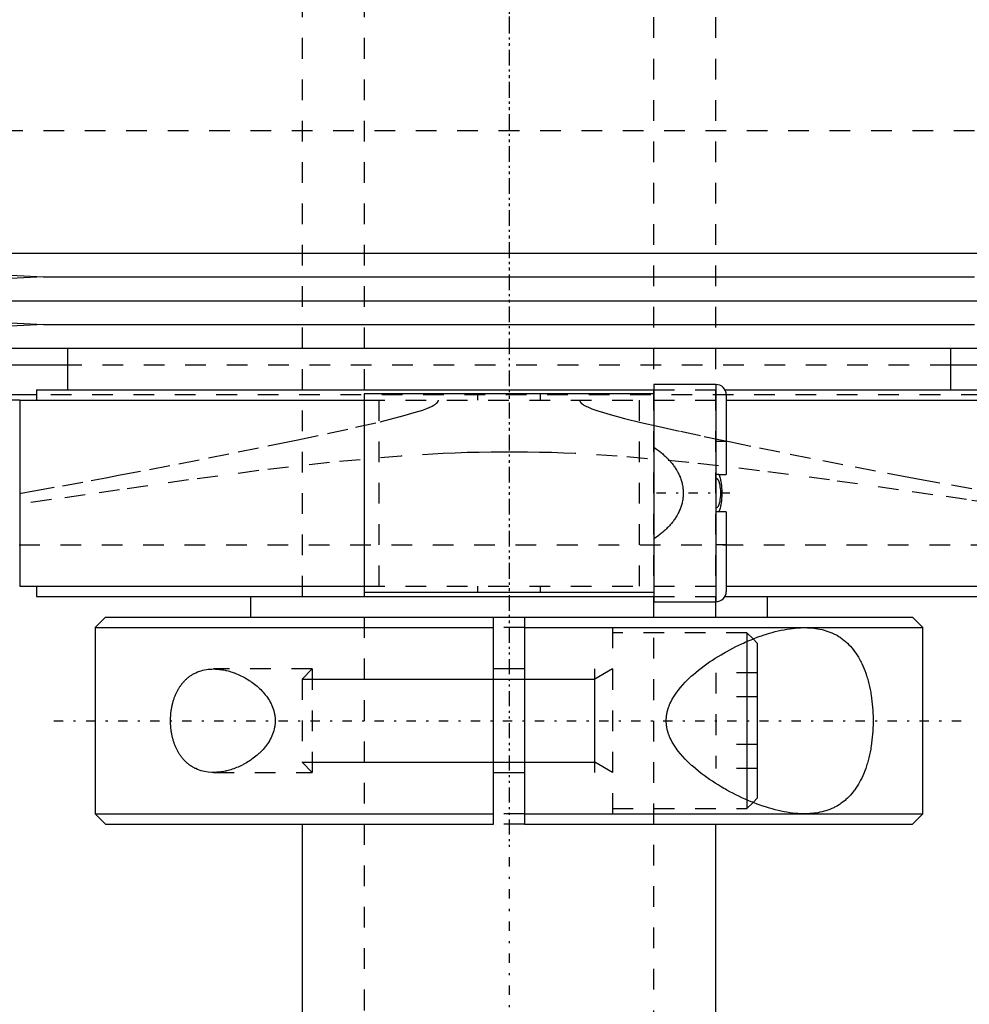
# Model space of a CAD drawing. Extents: x -105 to 105, y -137 to 442.
# Tile 3 of 12: x -24 to 22, y -89 to -42. Entities that reach past the tile are written whole.
import ezdxf

# ---------------------------------------------------------------- set-up
doc = ezdxf.new("R2010")
doc.units = 0
doc.linetypes.add('CENTER', pattern=[1.5, 0.45, -0.5, 0.05, -0.5])
doc.linetypes.add('DASHED', pattern=[2, 1, -1])
for name, color, linetype in [('AM_0', 7, 'CONTINUOUS'), ('AM_10', 7, 'CONTINUOUS'), ('AM_3', 7, 'DASHED'), ('AM_7', 7, 'CENTER')]:
    doc.layers.add(name, color=color, linetype=linetype)

msp = doc.modelspace()

# ---------------------------------------------------------------- linework, layer by layer
at = {"layer": 'AM_0', "color": 7, "linetype": 'CONTINUOUS'}
for p, q in [((-45, -52.9), (-22.5, -54.05)), ((-45, -52.9), (45, -52.9)), ((-22.5, -54.05), (-45, -55.2)), ((-22.5, -54.05), (22.5, -54.05)), ((-45, -55.2), (-22.5, -56.35)), ((-45, -55.2), (45, -55.2)), ((-22.5, -56.35), (-45, -57.5)), ((-22.5, -56.35), (22.5, -56.35)), ((-45, -57.5), (45, -57.5)), ((-21.35, -57.5), (-21.35, -59.5)), ((21.35, -59.5), (21.35, -57.5)), ((-21.35, -58.307), (-51.173, -58.307)), ((51.173, -58.307), (21.35, -58.307)), ((10, -59.25), (7, -59.25)), ((7, -59.25), (7, -69.75)), ((10, -59.25), (10, -69.75)), ((-22.85, -59.746), (-48.569, -59.746)), ((-22.85, -59.5), (-22.85, -60)), ((-22.85, -59.5), (7.005, -59.5)), ((-7, -59.7), (-7, -69.3)), ((7, -59.7), (-7, -59.7)), ((10.44, -59.5), (22.85, -59.5)), ((10.5, -59.75), (10.5, -63.6)), ((-23.65, -60), (-48.192, -60)), ((-23.65, -60), (-23.65, -69)), ((-23.65, -60), (-7.008, -60)), ((10.504, -60), (23.65, -60)), ((10.147, -63.6), (10.5, -63.6)), ((10.5, -65.4), (10.147, -65.4)), ((10.5, -65.4), (10.5, -69.25)), ((-23.65, -69), (-7.008, -69)), ((-22.85, -69), (-22.85, -69.5)), ((10.504, -69), (23.65, -69)), ((7, -69.3), (-7, -69.3)), ((-22.85, -69.5), (7.005, -69.5)), ((-12.5, -69.5), (-12.5, -70.5)), ((7, -69.75), (10, -69.75)), ((10.44, -69.5), (22.85, -69.5)), ((12.5, -70.5), (12.5, -69.5)), ((-19.5, -70.5), (-20, -71)), ((-19.5, -70.5), (-0.75, -70.5)), ((-0.75, -70.5), (0.75, -70.5)), ((-0.75, -80.5), (-0.75, -70.5)), ((0.75, -70.5), (19.5, -70.5)), ((0.75, -70.5), (0.75, -80.5)), ((20, -71), (19.5, -70.5)), ((-20, -71), (-20, -80)), ((-20, -71), (-0.75, -71)), ((0.75, -71), (20, -71)), ((20, -80), (20, -71)), ((11.5, -71.67), (11.5, -79.33)), ((12, -71.75), (11.797, -71.547)), ((12, -71.75), (12, -79.25)), ((0.75, -73), (-0.75, -73)), ((-0.75, -78), (0.75, -78)), ((11.797, -79.453), (12, -79.25)), ((-20, -80), (-19.5, -80.5)), ((-20, -80), (-0.75, -80)), ((0.75, -80), (20, -80)), ((19.5, -80.5), (20, -80)), ((-19.5, -80.5), (-0.75, -80.5)), ((-10, -80.5), (-10, -110.5)), ((0.75, -80.5), (19.5, -80.5)), ((10, -110.5), (10, -80.5))]:
    msp.add_line(p, q, dxfattribs=at)
for points in [[(10.147, -65.4, 0), (10.151, -65.392, 0), (10.159, -65.377, 0), (10.166, -65.361, 0), (10.17, -65.353, 0), (10.174, -65.345, 0), (10.18, -65.329, 0), (10.187, -65.313, 0), (10.193, -65.298, 0), (10.198, -65.283, 0), (10.203, -65.267, 0), (10.206, -65.26, 0), (10.208, -65.252, 0), (10.213, -65.236, 0), (10.218, -65.22, 0), (10.233, -65.164, 0), (10.244, -65.115, 0), (10.254, -65.064, 0), (10.27, -64.961, 0), (10.283, -64.857, 0), (10.292, -64.752, 0), (10.297, -64.649, 0), (10.3, -64.549, 0), (10.3, -64.5, 0), (10.3, -64.451, 0), (10.297, -64.351, 0), (10.292, -64.248, 0), (10.283, -64.143, 0), (10.27, -64.039, 0), (10.254, -63.936, 0), (10.244, -63.885, 0), (10.233, -63.836, 0), (10.218, -63.78, 0), (10.213, -63.764, 0), (10.208, -63.748, 0), (10.206, -63.74, 0), (10.203, -63.733, 0), (10.198, -63.717, 0), (10.193, -63.702, 0), (10.187, -63.687, 0), (10.18, -63.671, 0), (10.174, -63.655, 0), (10.17, -63.647, 0), (10.166, -63.639, 0), (10.159, -63.623, 0), (10.151, -63.608, 0), (10.147, -63.6, 0)], [(14.283, -80, 0), (14.22, -80, 0), (14.093, -79.996, 0), (13.964, -79.989, 0), (13.899, -79.984, 0), (13.834, -79.978, 0), (13.701, -79.964, 0), (13.566, -79.946, 0), (13.43, -79.925, 0), (13.292, -79.9, 0), (13.153, -79.872, 0), (13.082, -79.856, 0), (13.012, -79.84, 0), (12.87, -79.805, 0), (12.727, -79.767, 0), (12.583, -79.726, 0), (12.438, -79.682, 0), (12.292, -79.634, 0), (12.219, -79.61, 0), (12.146, -79.584, 0), (11.999, -79.531, 0), (11.851, -79.474, 0), (11.778, -79.445, 0), (11.704, -79.416, 0), (11.556, -79.354, 0), (11.409, -79.29, 0), (11.335, -79.256, 0), (11.261, -79.223, 0), (11.114, -79.153, 0), (10.968, -79.082, 0), (10.822, -79.007, 0), (10.677, -78.931, 0), (10.533, -78.853, 0), (10.461, -78.812, 0), (10.39, -78.772, 0), (10.248, -78.689, 0), (10.108, -78.604, 0), (9.969, -78.518, 0), (9.832, -78.429, 0), (9.697, -78.338, 0), (9.63, -78.292, 0), (9.563, -78.245, 0), (9.428, -78.148, 0), (9.293, -78.047, 0), (9.158, -77.942, 0), (9.025, -77.833, 0), (8.893, -77.72, 0), (8.828, -77.662, 0), (8.763, -77.604, 0), (8.636, -77.484, 0), (8.513, -77.36, 0), (8.395, -77.233, 0), (8.281, -77.102, 0), (8.173, -76.968, 0), (8.122, -76.9, 0), (8.072, -76.831, 0), (7.978, -76.69, 0), (7.892, -76.545, 0), (7.816, -76.397, 0), (7.775, -76.309, 0), (7.764, -76.283, 0), (7.754, -76.258, 0), (7.749, -76.245, 0), (7.744, -76.232, 0), (7.734, -76.206, 0), (7.724, -76.18, 0), (7.715, -76.154, 0), (7.706, -76.128, 0), (7.697, -76.101, 0), (7.693, -76.088, 0), (7.688, -76.075, 0), (7.68, -76.048, 0), (7.673, -76.021, 0), (7.669, -76.008, 0), (7.665, -75.994, 0), (7.658, -75.967, 0), (7.652, -75.94, 0), (7.649, -75.927, 0), (7.645, -75.913, 0), (7.64, -75.886, 0), (7.634, -75.858, 0), (7.629, -75.83, 0), (7.624, -75.802, 0), (7.62, -75.774, 0), (7.618, -75.76, 0), (7.616, -75.746, 0), (7.612, -75.718, 0), (7.609, -75.689, 0), (7.606, -75.661, 0), (7.604, -75.632, 0), (7.602, -75.603, 0), (7.601, -75.588, 0), (7.601, -75.574, 0), (7.6, -75.544, 0), (7.599, -75.515, 0), (7.599, -75.5, 0), (7.599, -75.485, 0), (7.6, -75.456, 0), (7.601, -75.426, 0), (7.601, -75.412, 0), (7.602, -75.397, 0), (7.604, -75.368, 0), (7.606, -75.339, 0), (7.609, -75.311, 0), (7.612, -75.282, 0), (7.616, -75.254, 0), (7.618, -75.24, 0), (7.62, -75.226, 0), (7.624, -75.198, 0), (7.629, -75.17, 0), (7.634, -75.142, 0), (7.64, -75.114, 0), (7.645, -75.087, 0), (7.649, -75.073, 0), (7.652, -75.06, 0), (7.658, -75.033, 0), (7.665, -75.006, 0), (7.669, -74.992, 0), (7.673, -74.979, 0), (7.68, -74.952, 0), (7.688, -74.925, 0), (7.693, -74.912, 0), (7.697, -74.899, 0), (7.706, -74.872, 0), (7.715, -74.846, 0), (7.724, -74.82, 0), (7.734, -74.794, 0), (7.744, -74.768, 0), (7.749, -74.755, 0), (7.754, -74.742, 0), (7.764, -74.717, 0), (7.775, -74.691, 0), (7.816, -74.603, 0), (7.892, -74.455, 0), (7.978, -74.31, 0), (8.072, -74.169, 0), (8.122, -74.1, 0), (8.173, -74.032, 0), (8.281, -73.898, 0), (8.395, -73.767, 0), (8.513, -73.64, 0), (8.636, -73.516, 0), (8.763, -73.396, 0), (8.828, -73.338, 0), (8.893, -73.28, 0), (9.025, -73.167, 0), (9.158, -73.058, 0), (9.293, -72.953, 0), (9.428, -72.852, 0), (9.563, -72.755, 0), (9.63, -72.708, 0), (9.697, -72.662, 0), (9.832, -72.571, 0), (9.969, -72.482, 0), (10.108, -72.396, 0), (10.248, -72.311, 0), (10.39, -72.228, 0), (10.461, -72.188, 0), (10.533, -72.147, 0), (10.677, -72.069, 0), (10.822, -71.993, 0), (10.968, -71.918, 0), (11.114, -71.847, 0), (11.261, -71.777, 0), (11.335, -71.744, 0), (11.409, -71.71, 0), (11.556, -71.646, 0), (11.704, -71.584, 0), (11.778, -71.555, 0), (11.851, -71.526, 0), (11.999, -71.469, 0), (12.146, -71.416, 0), (12.219, -71.39, 0), (12.292, -71.366, 0), (12.438, -71.318, 0), (12.583, -71.274, 0), (12.727, -71.233, 0), (12.87, -71.195, 0), (13.012, -71.16, 0), (13.082, -71.144, 0), (13.153, -71.128, 0), (13.292, -71.1, 0), (13.43, -71.075, 0), (13.566, -71.054, 0), (13.701, -71.036, 0), (13.834, -71.022, 0), (13.899, -71.016, 0), (13.964, -71.011, 0), (14.093, -71.004, 0), (14.22, -71, 0), (14.283, -71, 0)], [(14.283, -71, 0), (14.333, -71, 0), (14.433, -71.003, 0), (14.533, -71.008, 0), (14.583, -71.011, 0), (14.634, -71.015, 0), (14.734, -71.025, 0), (14.833, -71.038, 0), (14.933, -71.054, 0), (15.031, -71.073, 0), (15.129, -71.095, 0), (15.178, -71.107, 0), (15.226, -71.12, 0), (15.322, -71.148, 0), (15.417, -71.18, 0), (15.511, -71.215, 0), (15.603, -71.253, 0), (15.694, -71.295, 0), (15.739, -71.317, 0), (15.783, -71.34, 0), (15.871, -71.389, 0), (15.957, -71.441, 0), (15.999, -71.468, 0), (16.041, -71.497, 0), (16.123, -71.556, 0), (16.204, -71.618, 0), (16.243, -71.651, 0), (16.282, -71.684, 0), (16.358, -71.754, 0), (16.432, -71.826, 0), (16.504, -71.903, 0), (16.574, -71.982, 0), (16.641, -72.064, 0), (16.674, -72.107, 0), (16.706, -72.15, 0), (16.769, -72.239, 0), (16.83, -72.33, 0), (16.888, -72.425, 0), (16.944, -72.522, 0), (16.998, -72.624, 0), (17.024, -72.676, 0), (17.051, -72.73, 0), (17.101, -72.84, 0), (17.15, -72.954, 0), (17.197, -73.072, 0), (17.241, -73.194, 0), (17.283, -73.319, 0), (17.304, -73.383, 0), (17.323, -73.447, 0), (17.36, -73.578, 0), (17.395, -73.712, 0), (17.427, -73.848, 0), (17.456, -73.987, 0), (17.482, -74.127, 0), (17.494, -74.198, 0), (17.506, -74.269, 0), (17.527, -74.413, 0), (17.545, -74.557, 0), (17.561, -74.703, 0), (17.574, -74.848, 0), (17.584, -74.994, 0), (17.588, -75.067, 0), (17.592, -75.14, 0), (17.597, -75.285, 0), (17.599, -75.428, 0), (17.6, -75.5, 0), (17.599, -75.572, 0), (17.597, -75.715, 0), (17.592, -75.86, 0), (17.588, -75.933, 0), (17.584, -76.006, 0), (17.574, -76.152, 0), (17.561, -76.297, 0), (17.545, -76.443, 0), (17.527, -76.587, 0), (17.506, -76.731, 0), (17.494, -76.802, 0), (17.482, -76.873, 0), (17.456, -77.013, 0), (17.427, -77.152, 0), (17.395, -77.288, 0), (17.36, -77.422, 0), (17.323, -77.553, 0), (17.304, -77.617, 0), (17.283, -77.681, 0), (17.241, -77.806, 0), (17.197, -77.928, 0), (17.15, -78.046, 0), (17.101, -78.16, 0), (17.051, -78.27, 0), (17.024, -78.324, 0), (16.998, -78.376, 0), (16.944, -78.478, 0), (16.888, -78.575, 0), (16.83, -78.67, 0), (16.769, -78.761, 0), (16.706, -78.85, 0), (16.674, -78.893, 0), (16.641, -78.936, 0), (16.574, -79.018, 0), (16.504, -79.097, 0), (16.432, -79.174, 0), (16.358, -79.246, 0), (16.282, -79.316, 0), (16.243, -79.349, 0), (16.204, -79.382, 0), (16.123, -79.444, 0), (16.041, -79.503, 0), (15.999, -79.532, 0), (15.957, -79.559, 0), (15.871, -79.611, 0), (15.783, -79.66, 0), (15.739, -79.683, 0), (15.694, -79.705, 0), (15.603, -79.747, 0), (15.511, -79.785, 0), (15.417, -79.82, 0), (15.322, -79.852, 0), (15.226, -79.88, 0), (15.178, -79.893, 0), (15.129, -79.905, 0), (15.031, -79.927, 0), (14.933, -79.946, 0), (14.833, -79.962, 0), (14.734, -79.975, 0), (14.634, -79.985, 0), (14.583, -79.989, 0), (14.533, -79.992, 0), (14.433, -79.997, 0), (14.333, -80, 0), (14.283, -80, 0)], [(-16.363, -75.5, 0), (-16.363, -75.48, 0), (-16.363, -75.439, 0), (-16.362, -75.398, 0), (-16.361, -75.378, 0), (-16.36, -75.357, 0), (-16.358, -75.316, 0), (-16.356, -75.275, 0), (-16.353, -75.234, 0), (-16.35, -75.192, 0), (-16.346, -75.151, 0), (-16.344, -75.131, 0), (-16.342, -75.11, 0), (-16.337, -75.069, 0), (-16.331, -75.028, 0), (-16.326, -74.987, 0), (-16.319, -74.946, 0), (-16.312, -74.905, 0), (-16.309, -74.885, 0), (-16.305, -74.865, 0), (-16.297, -74.824, 0), (-16.289, -74.784, 0), (-16.285, -74.764, 0), (-16.28, -74.744, 0), (-16.271, -74.705, 0), (-16.261, -74.665, 0), (-16.256, -74.646, 0), (-16.251, -74.626, 0), (-16.241, -74.588, 0), (-16.229, -74.549, 0), (-16.218, -74.511, 0), (-16.206, -74.474, 0), (-16.194, -74.437, 0), (-16.187, -74.418, 0), (-16.181, -74.4, 0), (-16.168, -74.363, 0), (-16.154, -74.327, 0), (-16.14, -74.292, 0), (-16.125, -74.257, 0), (-16.111, -74.222, 0), (-16.103, -74.205, 0), (-16.095, -74.188, 0), (-16.08, -74.155, 0), (-16.064, -74.122, 0), (-16.048, -74.089, 0), (-16.031, -74.057, 0), (-16.014, -74.026, 0), (-16.006, -74.011, 0), (-15.997, -73.995, 0), (-15.98, -73.965, 0), (-15.962, -73.936, 0), (-15.945, -73.907, 0), (-15.927, -73.878, 0), (-15.908, -73.851, 0), (-15.899, -73.837, 0), (-15.89, -73.824, 0), (-15.871, -73.797, 0), (-15.852, -73.771, 0), (-15.833, -73.745, 0), (-15.813, -73.72, 0), (-15.793, -73.695, 0), (-15.783, -73.682, 0), (-15.773, -73.67, 0), (-15.752, -73.646, 0), (-15.731, -73.622, 0), (-15.721, -73.61, 0), (-15.71, -73.599, 0), (-15.689, -73.576, 0), (-15.667, -73.553, 0), (-15.656, -73.542, 0), (-15.645, -73.531, 0), (-15.622, -73.509, 0), (-15.6, -73.488, 0), (-15.577, -73.467, 0), (-15.553, -73.447, 0), (-15.53, -73.427, 0), (-15.518, -73.417, 0), (-15.506, -73.408, 0), (-15.482, -73.389, 0), (-15.458, -73.37, 0), (-15.433, -73.352, 0), (-15.408, -73.334, 0), (-15.383, -73.317, 0), (-15.37, -73.309, 0), (-15.358, -73.3, 0), (-15.332, -73.284, 0), (-15.307, -73.269, 0), (-15.281, -73.253, 0), (-15.254, -73.238, 0), (-15.228, -73.224, 0), (-15.215, -73.217, 0), (-15.202, -73.21, 0), (-15.175, -73.197, 0), (-15.148, -73.184, 0), (-15.053, -73.142, 0), (-14.885, -73.084, 0), (-14.8, -73.061, 0), (-14.714, -73.042, 0), (-14.541, -73.014, 0), (-14.368, -73.002, 0), (-14.283, -73, 0)], [(-14.283, -73, 0), (-14.251, -73, 0), (-14.188, -73.002, 0), (-14.123, -73.005, 0), (-14.091, -73.008, 0), (-14.058, -73.01, 0), (-13.992, -73.017, 0), (-13.925, -73.025, 0), (-13.858, -73.036, 0), (-13.79, -73.048, 0), (-13.722, -73.061, 0), (-13.688, -73.069, 0), (-13.653, -73.077, 0), (-13.585, -73.094, 0), (-13.515, -73.113, 0), (-13.446, -73.133, 0), (-13.377, -73.156, 0), (-13.307, -73.18, 0), (-13.272, -73.192, 0), (-13.237, -73.205, 0), (-13.168, -73.233, 0), (-13.099, -73.262, 0), (-13.064, -73.277, 0), (-13.029, -73.293, 0), (-12.96, -73.325, 0), (-12.892, -73.359, 0), (-12.858, -73.376, 0), (-12.824, -73.394, 0), (-12.756, -73.431, 0), (-12.689, -73.47, 0), (-12.623, -73.51, 0), (-12.557, -73.552, 0), (-12.492, -73.595, 0), (-12.46, -73.617, 0), (-12.428, -73.64, 0), (-12.364, -73.686, 0), (-12.302, -73.733, 0), (-12.241, -73.782, 0), (-12.181, -73.832, 0), (-12.122, -73.884, 0), (-12.093, -73.91, 0), (-12.064, -73.937, 0), (-12.006, -73.994, 0), (-11.949, -74.052, 0), (-11.892, -74.113, 0), (-11.837, -74.177, 0), (-11.782, -74.243, 0), (-11.756, -74.277, 0), (-11.73, -74.311, 0), (-11.679, -74.382, 0), (-11.63, -74.454, 0), (-11.584, -74.529, 0), (-11.541, -74.606, 0), (-11.5, -74.684, 0), (-11.481, -74.724, 0), (-11.462, -74.765, 0), (-11.428, -74.847, 0), (-11.398, -74.93, 0), (-11.372, -75.015, 0), (-11.349, -75.101, 0), (-11.331, -75.189, 0), (-11.324, -75.233, 0), (-11.317, -75.277, 0), (-11.308, -75.366, 0), (-11.303, -75.455, 0), (-11.303, -75.5, 0), (-11.303, -75.545, 0), (-11.308, -75.634, 0), (-11.317, -75.723, 0), (-11.324, -75.767, 0), (-11.331, -75.811, 0), (-11.349, -75.899, 0), (-11.372, -75.985, 0), (-11.398, -76.07, 0), (-11.428, -76.153, 0), (-11.462, -76.235, 0), (-11.481, -76.276, 0), (-11.5, -76.316, 0), (-11.541, -76.394, 0), (-11.584, -76.471, 0), (-11.63, -76.546, 0), (-11.679, -76.618, 0), (-11.73, -76.689, 0), (-11.756, -76.723, 0), (-11.782, -76.757, 0), (-11.837, -76.823, 0), (-11.892, -76.887, 0), (-11.949, -76.948, 0), (-12.006, -77.006, 0), (-12.064, -77.063, 0), (-12.093, -77.09, 0), (-12.122, -77.116, 0), (-12.181, -77.168, 0), (-12.241, -77.218, 0), (-12.302, -77.267, 0), (-12.364, -77.314, 0), (-12.428, -77.36, 0), (-12.46, -77.383, 0), (-12.492, -77.405, 0), (-12.557, -77.448, 0), (-12.623, -77.49, 0), (-12.689, -77.53, 0), (-12.756, -77.569, 0), (-12.824, -77.606, 0), (-12.858, -77.624, 0), (-12.892, -77.641, 0), (-12.96, -77.675, 0), (-13.029, -77.707, 0), (-13.064, -77.723, 0), (-13.099, -77.738, 0), (-13.168, -77.767, 0), (-13.237, -77.795, 0), (-13.272, -77.808, 0), (-13.307, -77.82, 0), (-13.377, -77.844, 0), (-13.446, -77.867, 0), (-13.515, -77.887, 0), (-13.585, -77.906, 0), (-13.653, -77.923, 0), (-13.688, -77.931, 0), (-13.722, -77.939, 0), (-13.79, -77.952, 0), (-13.858, -77.964, 0), (-13.925, -77.975, 0), (-13.992, -77.983, 0), (-14.058, -77.99, 0), (-14.091, -77.992, 0), (-14.123, -77.995, 0), (-14.188, -77.998, 0), (-14.251, -78, 0), (-14.283, -78, 0)], [(-14.283, -78, 0), (-14.368, -77.998, 0), (-14.541, -77.986, 0), (-14.714, -77.958, 0), (-14.8, -77.939, 0), (-14.885, -77.916, 0), (-15.053, -77.858, 0), (-15.148, -77.816, 0), (-15.175, -77.803, 0), (-15.202, -77.79, 0), (-15.215, -77.783, 0), (-15.228, -77.776, 0), (-15.254, -77.762, 0), (-15.281, -77.747, 0), (-15.307, -77.731, 0), (-15.332, -77.716, 0), (-15.358, -77.7, 0), (-15.37, -77.691, 0), (-15.383, -77.683, 0), (-15.408, -77.666, 0), (-15.433, -77.648, 0), (-15.458, -77.63, 0), (-15.482, -77.611, 0), (-15.506, -77.592, 0), (-15.518, -77.583, 0), (-15.53, -77.573, 0), (-15.553, -77.553, 0), (-15.577, -77.533, 0), (-15.6, -77.512, 0), (-15.622, -77.491, 0), (-15.645, -77.469, 0), (-15.656, -77.458, 0), (-15.667, -77.447, 0), (-15.689, -77.424, 0), (-15.71, -77.401, 0), (-15.721, -77.39, 0), (-15.731, -77.378, 0), (-15.752, -77.354, 0), (-15.773, -77.33, 0), (-15.783, -77.318, 0), (-15.793, -77.305, 0), (-15.813, -77.28, 0), (-15.833, -77.255, 0), (-15.852, -77.229, 0), (-15.871, -77.203, 0), (-15.89, -77.176, 0), (-15.899, -77.163, 0), (-15.908, -77.149, 0), (-15.927, -77.122, 0), (-15.945, -77.093, 0), (-15.962, -77.064, 0), (-15.98, -77.035, 0), (-15.997, -77.005, 0), (-16.006, -76.989, 0), (-16.014, -76.974, 0), (-16.031, -76.943, 0), (-16.048, -76.911, 0), (-16.064, -76.878, 0), (-16.08, -76.845, 0), (-16.095, -76.812, 0), (-16.103, -76.795, 0), (-16.111, -76.778, 0), (-16.125, -76.743, 0), (-16.14, -76.708, 0), (-16.154, -76.673, 0), (-16.168, -76.637, 0), (-16.181, -76.6, 0), (-16.187, -76.582, 0), (-16.194, -76.563, 0), (-16.206, -76.526, 0), (-16.218, -76.489, 0), (-16.229, -76.451, 0), (-16.241, -76.412, 0), (-16.251, -76.374, 0), (-16.256, -76.354, 0), (-16.261, -76.335, 0), (-16.271, -76.295, 0), (-16.28, -76.256, 0), (-16.285, -76.236, 0), (-16.289, -76.216, 0), (-16.297, -76.176, 0), (-16.305, -76.135, 0), (-16.309, -76.115, 0), (-16.312, -76.095, 0), (-16.319, -76.054, 0), (-16.326, -76.013, 0), (-16.331, -75.972, 0), (-16.337, -75.931, 0), (-16.342, -75.89, 0), (-16.344, -75.869, 0), (-16.346, -75.849, 0), (-16.35, -75.808, 0), (-16.353, -75.766, 0), (-16.356, -75.725, 0), (-16.358, -75.684, 0), (-16.36, -75.643, 0), (-16.361, -75.622, 0), (-16.362, -75.602, 0), (-16.363, -75.561, 0), (-16.363, -75.52, 0), (-16.363, -75.5, 0)]]:
    msp.add_polyline3d(points, dxfattribs=at)
for centre, start, end in [((10, -59.75), 0, 90), ((10, -69.25), 270, 0)]:
    msp.add_arc(centre, 0.5, start, end, dxfattribs=at)
at = {"layer": 'AM_10', "color": 7, "linetype": 'CONTINUOUS'}
for p, q in [((4.15, -78), (4.15, -73)), ((5, -73), (4.15, -73.49)), ((-10, -73.49), (4.15, -73.49)), ((-10, -77.51), (4.15, -77.51)), ((5, -78), (4.15, -77.51))]:
    msp.add_line(p, q, dxfattribs=at)
at = {"layer": 'AM_3', "color": 6, "linetype": 'DASHED'}
for p, q in [((-7, 415.5), (-7, -110.5)), ((7, -110.5), (7, 415.5)), ((-10, 403.5), (-10, -70.5)), ((10, -70.5), (10, 403.5)), ((-44.502, -46.968), (44.502, -46.968)), ((21.35, -58.307), (-21.35, -58.307)), ((22.85, -59.746), (-22.85, -59.746)), ((-1.511, -60), (-1.511, -59.7)), ((1.511, -59.7), (1.511, -60)), ((7.005, -59.5), (10.44, -59.5)), ((-7.008, -60), (10.504, -60)), ((-6.284, -69), (-6.284, -60)), ((6.284, -60), (6.284, -69)), ((10.5, -62), (10, -62)), ((10.147, -63.6), (10, -63.6)), ((10.147, -65.4), (10, -65.4)), ((-23.682, -67), (23.682, -67)), ((10.5, -67), (10, -67)), ((-7.008, -69), (10.504, -69)), ((-1.511, -69.3), (-1.511, -69)), ((1.511, -69), (1.511, -69.3)), ((7.005, -69.5), (10.44, -69.5)), ((0.75, -71), (-0.75, -71)), ((5, -71), (5, -80)), ((11.5, -71.25), (5, -71.25)), ((11.797, -71.547), (11.5, -71.25)), ((11.5, -71.25), (11.5, -71.67)), ((-9.51, -73), (-14.283, -73)), ((-9.51, -73), (-10, -73.49)), ((-9.51, -73), (-9.51, -78)), ((12, -73.191), (10, -73.191)), ((10, -73.191), (10, -77.809)), ((-10, -73.49), (-10, -77.51)), ((12, -74.345), (10, -74.345)), ((12, -76.655), (10, -76.655)), ((-10, -77.51), (-9.51, -78)), ((-14.283, -78), (-9.51, -78)), ((12, -77.809), (10, -77.809)), ((11.5, -79.33), (11.5, -79.75)), ((11.5, -79.75), (11.797, -79.453)), ((5, -79.75), (11.5, -79.75)), ((0.75, -80), (-0.75, -80)), ((0.75, -80.5), (-0.75, -80.5))]:
    msp.add_line(p, q, dxfattribs=at)
for points in [[(-23.662, -64.515, 0), (-22.974, -64.393, 0), (-21.591, -64.143, 0), (-20.197, -63.887, 0), (-19.496, -63.756, 0), (-18.793, -63.623, 0), (-17.379, -63.354, 0), (-15.958, -63.079, 0), (-14.529, -62.798, 0), (-13.093, -62.511, 0), (-11.654, -62.219, 0), (-10.933, -62.071, 0), (-10.212, -61.921, 0), (-8.771, -61.616, 0), (-7.419, -61.319, 0), (-6.236, -61.046, 0), (-5.239, -60.797, 0), (-4.466, -60.578, 0), (-4.173, -60.482, 0), (-4.13, -60.466, 0), (-4.048, -60.436, 0), (-3.971, -60.407, 0), (-3.935, -60.393, 0), (-3.901, -60.379, 0), (-3.836, -60.351, 0), (-3.776, -60.324, 0), (-3.722, -60.298, 0), (-3.672, -60.272, 0), (-3.628, -60.246, 0), (-3.607, -60.234, 0), (-3.587, -60.221, 0), (-3.551, -60.196, 0), (-3.52, -60.172, 0), (-3.503, -60.157, 0), (-3.499, -60.153, 0), (-3.494, -60.149, 0), (-3.492, -60.147, 0), (-3.49, -60.145, 0), (-3.486, -60.141, 0), (-3.482, -60.137, 0), (-3.478, -60.133, 0), (-3.474, -60.129, 0), (-3.471, -60.125, 0), (-3.469, -60.123, 0), (-3.467, -60.121, 0), (-3.464, -60.117, 0), (-3.46, -60.113, 0), (-3.457, -60.109, 0), (-3.454, -60.105, 0), (-3.451, -60.101, 0), (-3.449, -60.099, 0), (-3.448, -60.097, 0), (-3.445, -60.093, 0), (-3.442, -60.088, 0), (-3.441, -60.086, 0), (-3.44, -60.084, 0), (-3.437, -60.079, 0), (-3.435, -60.075, 0), (-3.433, -60.073, 0), (-3.432, -60.07, 0), (-3.43, -60.066, 0), (-3.428, -60.061, 0), (-3.426, -60.057, 0), (-3.424, -60.052, 0), (-3.422, -60.047, 0), (-3.421, -60.045, 0), (-3.421, -60.042, 0), (-3.419, -60.037, 0), (-3.418, -60.033, 0), (-3.417, -60.028, 0), (-3.416, -60.023, 0), (-3.415, -60.018, 0), (-3.415, -60.015, 0), (-3.415, -60.013, 0), (-3.414, -60.008, 0), (-3.414, -60.003, 0), (-3.414, -60, 0)], [(3.414, -60, 0), (3.414, -60.001, 0), (3.414, -60.002, 0), (3.414, -60.004, 0), (3.414, -60.005, 0), (3.414, -60.006, 0), (3.414, -60.007, 0), (3.414, -60.009, 0), (3.415, -60.011, 0), (3.415, -60.012, 0), (3.415, -60.014, 0), (3.415, -60.015, 0), (3.415, -60.016, 0), (3.415, -60.017, 0), (3.415, -60.019, 0), (3.416, -60.024, 0), (3.417, -60.029, 0), (3.418, -60.034, 0), (3.421, -60.043, 0), (3.424, -60.053, 0), (3.428, -60.062, 0), (3.432, -60.071, 0), (3.437, -60.08, 0), (3.44, -60.084, 0), (3.442, -60.088, 0), (3.448, -60.096, 0), (3.454, -60.104, 0), (3.46, -60.112, 0), (3.466, -60.12, 0), (3.473, -60.127, 0), (3.476, -60.131, 0), (3.479, -60.135, 0), (3.487, -60.142, 0), (3.494, -60.149, 0), (3.498, -60.153, 0), (3.501, -60.156, 0), (3.509, -60.163, 0), (3.517, -60.17, 0), (3.521, -60.173, 0), (3.525, -60.176, 0), (3.533, -60.182, 0), (3.541, -60.189, 0), (3.549, -60.195, 0), (3.557, -60.201, 0), (3.565, -60.206, 0), (3.569, -60.209, 0), (3.573, -60.212, 0), (3.582, -60.217, 0), (3.59, -60.223, 0), (3.621, -60.242, 0), (3.678, -60.275, 0), (3.739, -60.306, 0), (3.802, -60.336, 0), (3.835, -60.351, 0), (3.868, -60.365, 0), (3.936, -60.393, 0), (4.007, -60.421, 0), (4.29, -60.522, 0), (4.57, -60.61, 0), (4.882, -60.7, 0), (5.584, -60.886, 0), (6.371, -61.078, 0), (7.258, -61.283, 0), (8.283, -61.51, 0), (9.439, -61.758, 0), (10.062, -61.89, 0), (10.715, -62.026, 0), (12.103, -62.311, 0), (13.593, -62.612, 0), (15.162, -62.923, 0), (16.733, -63.229, 0), (18.293, -63.529, 0), (19.07, -63.676, 0), (19.843, -63.821, 0), (21.382, -64.105, 0), (22.907, -64.381, 0)], [(7, -62.285, 0), (7.127, -62.372, 0), (7.271, -62.479, 0), (7.312, -62.511, 0), (7.352, -62.543, 0), (7.371, -62.559, 0), (7.391, -62.576, 0), (7.43, -62.608, 0), (7.468, -62.642, 0), (7.506, -62.676, 0), (7.543, -62.71, 0), (7.58, -62.744, 0), (7.598, -62.762, 0), (7.616, -62.779, 0), (7.652, -62.815, 0), (7.687, -62.85, 0), (7.704, -62.868, 0), (7.721, -62.887, 0), (7.755, -62.923, 0), (7.788, -62.96, 0), (7.804, -62.979, 0), (7.82, -62.998, 0), (7.852, -63.035, 0), (7.883, -63.073, 0), (7.913, -63.112, 0), (7.943, -63.151, 0), (7.971, -63.19, 0), (7.985, -63.21, 0), (7.999, -63.229, 0), (8.027, -63.269, 0), (8.053, -63.31, 0), (8.08, -63.353, 0), (8.106, -63.396, 0), (8.131, -63.439, 0), (8.144, -63.462, 0), (8.156, -63.484, 0), (8.18, -63.53, 0), (8.203, -63.576, 0), (8.225, -63.623, 0), (8.246, -63.671, 0), (8.266, -63.719, 0), (8.276, -63.744, 0), (8.285, -63.768, 0), (8.303, -63.818, 0), (8.32, -63.867, 0), (8.335, -63.918, 0), (8.35, -63.968, 0), (8.363, -64.019, 0), (8.369, -64.044, 0), (8.374, -64.07, 0), (8.385, -64.121, 0), (8.394, -64.172, 0), (8.402, -64.223, 0), (8.408, -64.274, 0), (8.413, -64.325, 0), (8.415, -64.35, 0), (8.417, -64.375, 0), (8.42, -64.426, 0), (8.421, -64.475, 0), (8.421, -64.5, 0), (8.421, -64.525, 0), (8.42, -64.574, 0), (8.417, -64.625, 0), (8.415, -64.65, 0), (8.413, -64.675, 0), (8.408, -64.726, 0), (8.402, -64.777, 0), (8.394, -64.828, 0), (8.385, -64.879, 0), (8.374, -64.93, 0), (8.369, -64.956, 0), (8.363, -64.981, 0), (8.35, -65.032, 0), (8.335, -65.082, 0), (8.32, -65.133, 0), (8.303, -65.182, 0), (8.285, -65.232, 0), (8.276, -65.256, 0), (8.266, -65.281, 0), (8.246, -65.329, 0), (8.225, -65.377, 0), (8.203, -65.424, 0), (8.18, -65.47, 0), (8.156, -65.516, 0), (8.144, -65.538, 0), (8.131, -65.561, 0), (8.106, -65.604, 0), (8.08, -65.647, 0), (8.053, -65.69, 0), (8.027, -65.731, 0), (7.999, -65.771, 0), (7.985, -65.79, 0), (7.971, -65.81, 0), (7.943, -65.849, 0), (7.913, -65.888, 0), (7.883, -65.927, 0), (7.852, -65.965, 0), (7.82, -66.002, 0), (7.804, -66.021, 0), (7.788, -66.04, 0), (7.755, -66.077, 0), (7.721, -66.113, 0), (7.704, -66.132, 0), (7.687, -66.15, 0), (7.652, -66.185, 0), (7.616, -66.221, 0), (7.598, -66.238, 0), (7.58, -66.256, 0), (7.543, -66.29, 0), (7.506, -66.324, 0), (7.468, -66.358, 0), (7.43, -66.392, 0), (7.391, -66.424, 0), (7.371, -66.441, 0), (7.352, -66.457, 0), (7.312, -66.489, 0), (7.271, -66.521, 0), (7.127, -66.628, 0), (7, -66.715, 0)], [(25.344, -65.272, 0), (22.121, -64.813, 0), (20.484, -64.576, 0), (18.832, -64.338, 0), (15.492, -63.865, 0), (12.109, -63.414, 0), (8.688, -63.016, 0), (5.229, -62.707, 0), (3.204, -62.587, 0), (2.626, -62.563, 0), (2.048, -62.543, 0), (1.758, -62.535, 0), (1.469, -62.528, 0), (0.889, -62.518, 0), (0.309, -62.513, 0), (0.018, -62.513, 0), (-0.273, -62.513, 0), (-0.856, -62.518, 0), (-1.439, -62.528, 0), (-1.73, -62.535, 0), (-2.021, -62.543, 0), (-2.602, -62.562, 0), (-3.183, -62.586, 0), (-5.211, -62.706, 0), (-8.674, -63.014, 0), (-12.1, -63.413, 0), (-15.489, -63.864, 0), (-18.832, -64.338, 0), (-20.483, -64.576, 0), (-22.12, -64.813, 0), (-25.345, -65.273, 0)], [(10, -63.777, 0), (10.001, -63.777, 0), (10.004, -63.777, 0), (10.006, -63.777, 0), (10.007, -63.778, 0), (10.008, -63.778, 0), (10.011, -63.778, 0), (10.013, -63.778, 0), (10.016, -63.779, 0), (10.018, -63.78, 0), (10.02, -63.78, 0), (10.022, -63.781, 0), (10.023, -63.781, 0), (10.025, -63.782, 0), (10.028, -63.783, 0), (10.03, -63.784, 0), (10.032, -63.785, 0), (10.034, -63.786, 0), (10.035, -63.786, 0), (10.036, -63.787, 0), (10.038, -63.788, 0), (10.04, -63.789, 0), (10.041, -63.79, 0), (10.042, -63.79, 0), (10.044, -63.792, 0), (10.046, -63.793, 0), (10.047, -63.794, 0), (10.048, -63.794, 0), (10.05, -63.796, 0), (10.052, -63.797, 0), (10.054, -63.799, 0), (10.056, -63.801, 0), (10.058, -63.802, 0), (10.059, -63.803, 0), (10.06, -63.804, 0), (10.062, -63.806, 0), (10.064, -63.807, 0), (10.065, -63.809, 0), (10.067, -63.811, 0), (10.069, -63.813, 0), (10.07, -63.814, 0), (10.071, -63.814, 0), (10.072, -63.816, 0), (10.074, -63.818, 0), (10.079, -63.825, 0), (10.088, -63.836, 0), (10.096, -63.848, 0), (10.1, -63.854, 0), (10.104, -63.861, 0), (10.111, -63.874, 0), (10.118, -63.887, 0), (10.124, -63.901, 0), (10.13, -63.915, 0), (10.135, -63.928, 0), (10.138, -63.935, 0), (10.14, -63.941, 0), (10.145, -63.955, 0), (10.149, -63.968, 0), (10.152, -63.975, 0), (10.154, -63.981, 0), (10.158, -63.995, 0), (10.162, -64.009, 0), (10.164, -64.016, 0), (10.165, -64.023, 0), (10.169, -64.037, 0), (10.172, -64.051, 0), (10.183, -64.102, 0), (10.198, -64.191, 0), (10.208, -64.281, 0), (10.215, -64.37, 0), (10.218, -64.458, 0), (10.218, -64.5, 0), (10.218, -64.542, 0), (10.215, -64.63, 0), (10.208, -64.719, 0), (10.198, -64.809, 0), (10.183, -64.898, 0), (10.172, -64.949, 0), (10.169, -64.963, 0), (10.165, -64.977, 0), (10.164, -64.984, 0), (10.162, -64.991, 0), (10.158, -65.005, 0), (10.154, -65.019, 0), (10.152, -65.025, 0), (10.149, -65.032, 0), (10.145, -65.045, 0), (10.14, -65.059, 0), (10.138, -65.065, 0), (10.135, -65.072, 0), (10.13, -65.085, 0), (10.124, -65.099, 0), (10.118, -65.113, 0), (10.111, -65.126, 0), (10.104, -65.139, 0), (10.1, -65.146, 0), (10.096, -65.152, 0), (10.088, -65.164, 0), (10.079, -65.175, 0), (10.074, -65.182, 0), (10.072, -65.184, 0), (10.071, -65.186, 0), (10.07, -65.186, 0), (10.069, -65.187, 0), (10.067, -65.189, 0), (10.065, -65.191, 0), (10.064, -65.193, 0), (10.062, -65.194, 0), (10.06, -65.196, 0), (10.059, -65.197, 0), (10.058, -65.198, 0), (10.056, -65.199, 0), (10.054, -65.201, 0), (10.052, -65.203, 0), (10.05, -65.204, 0), (10.048, -65.206, 0), (10.047, -65.206, 0), (10.046, -65.207, 0), (10.044, -65.208, 0), (10.042, -65.21, 0), (10.041, -65.21, 0), (10.04, -65.211, 0), (10.038, -65.212, 0), (10.036, -65.213, 0), (10.035, -65.214, 0), (10.034, -65.214, 0), (10.032, -65.215, 0), (10.03, -65.216, 0), (10.028, -65.217, 0), (10.025, -65.218, 0), (10.023, -65.219, 0), (10.022, -65.219, 0), (10.02, -65.22, 0), (10.018, -65.22, 0), (10.016, -65.221, 0), (10.013, -65.222, 0), (10.011, -65.222, 0), (10.008, -65.222, 0), (10.007, -65.222, 0), (10.006, -65.223, 0), (10.004, -65.223, 0), (10.001, -65.223, 0), (10, -65.223, 0)]]:
    msp.add_polyline3d(points, dxfattribs=at)
at = {"layer": 'AM_7', "color": 4, "linetype": 'CENTER'}
for p, q in [((0, 441.8), (0, -136.8)), ((0, 20.475), (0, -81.35)), ((0, -7.963), (0, -41.788)), ((0, -38.737), (0, -72.013)), ((10.675, -64.5), (6.825, -64.5)), ((-22, -75.5), (22, -75.5))]:
    msp.add_line(p, q, dxfattribs=at)

doc.saveas('drawing.dxf')
